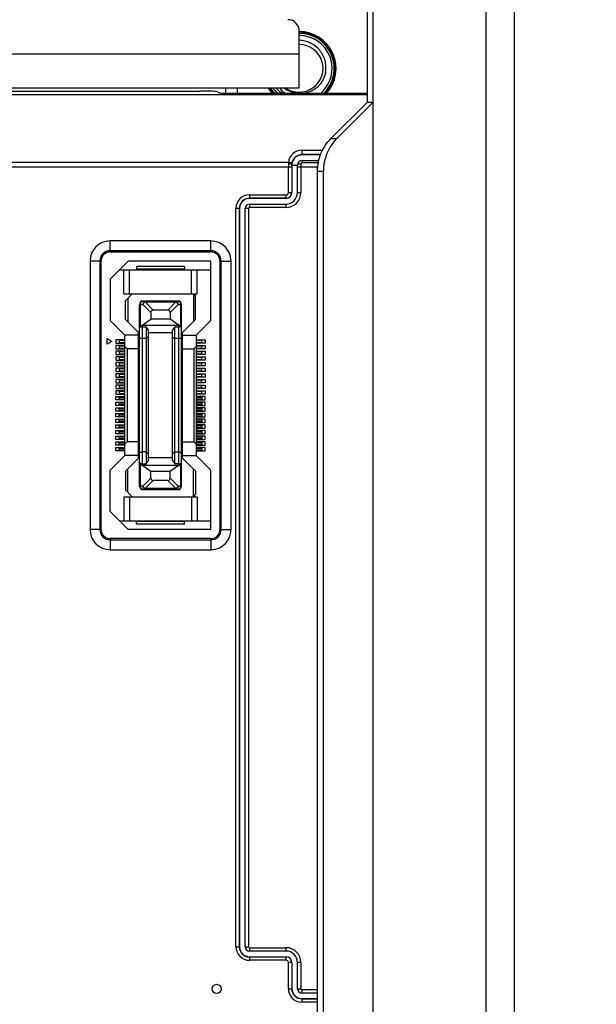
# Model space of a CAD drawing. Header units: millimetres. Extents: x 5740 to 7888, y -1457 to 417.
# Tile 80 of 120: x 7497 to 7548, y -1227 to -1140. Entities that reach past the tile are written whole.
import ezdxf

# ---------------------------------------------------------------- set-up
doc = ezdxf.new("R2010")
doc.units = ezdxf.units.MM
doc.header["$LTSCALE"] = 23.1
doc.header["$PDMODE"] = 3
doc.header["$PDSIZE"] = 0.31
doc.layers.get('0').update_dxf_attribs({"linetype": 'CONTINUOUS'})
doc.layers.get('Defpoints').update_dxf_attribs({"linetype": 'CONTINUOUS'})
doc.styles.get("Standard").update_dxf_attribs({"font": 'arial.ttf'})
doc.dimstyles.new('DIMSTYLE_2$0', dxfattribs={"dimtxt": 2.5, "dimasz": 3, "dimexe": 0.18, "dimexo": 0.0625, "dimgap": 0.09, "dimtad": 1, "dimdec": 0, "dimdsep": 46, "dimtxsty": 'Standard', "dimblk": '_FILLED', "dimcen": 0.09, "dimadec": 0, "dimazin": 0, "dimtp": 0.01, "dimtm": 0.01, "dimtfac": 1, "dimtdec": 0, "dimtofl": 0, "dimtmove": 0, "dimatfit": 3, "dimldrblk": '_FILLED', "dimfxl": 0, "dimtolj": 1, "dimarcsym": 0})
doc.dimstyles.new('DIMSTYLE_2$3', dxfattribs={"dimtxt": 2.5, "dimasz": 3, "dimexe": 0.18, "dimexo": 0.0625, "dimgap": 0.09, "dimtad": 1, "dimdec": 0, "dimdsep": 46, "dimtxsty": 'Standard', "dimblk": '_FILLED', "dimcen": 0.09, "dimadec": 0, "dimazin": 0, "dimtp": 0.01, "dimtm": 0.01, "dimtfac": 1, "dimtdec": 0, "dimtofl": 0, "dimtmove": 0, "dimatfit": 3, "dimldrblk": '_FILLED', "dimfxl": 0, "dimtolj": 1, "dimarcsym": 0})

# ---------------------------------------------------------------- blocks, each defined once
blk = doc.blocks.new('_FILLED')
at = {"color": 0, "linetype": 'ByBlock'}
blk.add_solid([(0, 0), (-1, 0.2), (-1, -0.2)], dxfattribs=at)
blk = doc.blocks.new('*D585')
at = {"color": 0, "linetype": 'Continuous', "lineweight": -2}
for p, q in [((7518.751, -1097.094), (7658.218, -1097.094)), ((7655.718, -1102.094), (7655.718, -1309.094)), ((7487.251, -1314.094), (7658.218, -1314.094))]:
    blk.add_line(p, q, dxfattribs=at)
at = {"layer": 'Defpoints', "color": 0, "linetype": 'Continuous'}
for p in [(7517.751, -1097.094), (7486.251, -1314.094), (7655.718, -1314.094)]:
    blk.add_point(p, dxfattribs=at)
at = {"color": 0, "linetype": 'Continuous', "lineweight": -2, "xscale": 5, "yscale": 5, "zscale": 5}
for p, rotation in [((7655.718, -1097.094), 90), ((7655.718, -1314.094), 270)]:
    blk.add_blockref('_FILLED', p, dxfattribs=dict(at, rotation=rotation))
at = {"color": 0, "linetype": 'Continuous', "insert": (7649.552, -1205.262), "char_height": 7.5, "attachment_point": 5, "rotation": 90}
blk.add_mtext('\\A1;217(8.54)', dxfattribs=at)
blk = doc.blocks.new('*D587')
at = {"color": 0, "linetype": 'Continuous', "lineweight": -2}
for p, q in [((7487.23, -1103.094), (7639.821, -1103.094)), ((7637.321, -1108.094), (7637.321, -1303.094)), ((7540.818, -1308.094), (7639.821, -1308.094))]:
    blk.add_line(p, q, dxfattribs=at)
at = {"layer": 'Defpoints', "color": 0, "linetype": 'Continuous'}
for p in [(7486.23, -1103.094), (7539.818, -1308.094), (7637.321, -1308.094)]:
    blk.add_point(p, dxfattribs=at)
at = {"color": 0, "linetype": 'Continuous', "lineweight": -2, "xscale": 5, "yscale": 5, "zscale": 5}
for p, rotation in [((7637.321, -1103.094), 90), ((7637.321, -1308.094), 270)]:
    blk.add_blockref('_FILLED', p, dxfattribs=dict(at, rotation=rotation))
at = {"color": 0, "linetype": 'Continuous', "insert": (7631.155, -1205.594), "char_height": 7.5, "attachment_point": 5, "rotation": 90}
blk.add_mtext('\\A1;205(8.07)', dxfattribs=at)
blk = doc.blocks.new('*D612')
at = {"color": 0, "linetype": 'Continuous', "lineweight": -2}
for p, q in [((7617.337, -1201.043), (7540.009, -1257.523)), ((7533.526, -1262.094), (7533.976, -1262.094)), ((7533.751, -1262.319), (7533.751, -1261.869))]:
    blk.add_line(p, q, dxfattribs=at)
at = {"layer": 'Defpoints', "color": 0, "linetype": 'Continuous'}
for p in [(7535.971, -1260.472), (7531.53, -1263.716)]:
    blk.add_point(p, dxfattribs=at)
at = {"color": 0, "linetype": 'Continuous', "lineweight": -2, "xscale": 5, "yscale": 5, "zscale": 5, "rotation": 216.1439360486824}
blk.add_blockref('_FILLED', (7535.971, -1260.472), dxfattribs=at)
at = {"color": 0, "linetype": 'Continuous', "insert": (7548.81, -1251.095), "char_height": 7.5, "attachment_point": 4, "rotation": 36.14394}
blk.add_mtext('\\A1;{\\fISOCPEUR|b0|i0|c0|p34;%%C}5.5(0.22)\\PEXTENSION USE', dxfattribs=at)

msp = doc.modelspace()

# ---------------------------------------------------------------- linework, layer by layer
at = {"color": 0}
for p, q in [((7528.251, -1127.994), (7528.251, -1300.094)), ((7538.251, -1301.494), (7538.251, -1129.494)), ((7540.751, -1300.994), (7540.751, -1129.994)), ((7527.733, -1134.994), (7527.733, -1147.394)), ((7521.751, -1146.094), (7521.751, -1141.094)), ((7263.751, -1143.094), (7521.751, -1143.094)), ((7263.751, -1146.094), (7521.751, -1146.094)), ((7515.251, -1146.094), (7515.251, -1146.582)), ((7489.34, -1146.394), (7512.934, -1146.394)), ((7489.885, -1146.708), (7527.733, -1146.708)), ((7514.676, -1146.553), (7514.432, -1146.431)), ((7516.174, -1146.59), (7527.733, -1146.59)), ((7519.766, -1146.181), (7519.763, -1146.178)), ((7519.766, -1146.181), (7519.763, -1146.178)), ((7524.543, -1150.583), (7527.733, -1147.394)), ((7525.061, -1150.583), (7528.251, -1147.394)), ((7528.251, -1147.394), (7527.733, -1147.394)), ((7524.543, -1150.583), (7525.061, -1150.583)), ((7521.981, -1151.616), (7523.804, -1151.616)), ((7521.981, -1151.616), (7521.981, -1152.011)), ((7523.632, -1152.004), (7521.981, -1152.004)), ((7523.629, -1152.011), (7521.981, -1152.011)), ((7281.492, -1152.678), (7520.799, -1152.678)), ((7521.104, -1152.874), (7521.092, -1152.874)), ((7521.102, -1152.969), (7521.104, -1152.874)), ((7521.602, -1152.969), (7521.102, -1152.969)), ((7521.102, -1152.969), (7521.102, -1155.344)), ((7521.602, -1155.344), (7521.602, -1152.891)), ((7521.902, -1152.833), (7521.902, -1155.344)), ((7521.982, -1152.511), (7523.478, -1152.511)), ((7521.982, -1152.511), (7521.982, -1152.733)), ((7523.429, -1152.733), (7521.982, -1152.733)), ((7521.091, -1153.119), (7281.201, -1153.119)), ((7520.791, -1155.344), (7520.791, -1153.119)), ((7521.091, -1153.119), (7521.091, -1155.344)), ((7523.379, -1153.119), (7521.602, -1153.119)), ((7523.364, -1153.46), (7523.882, -1153.46)), ((7523.364, -1277.527), (7523.364, -1153.46)), ((7523.882, -1277.527), (7523.882, -1153.46)), ((7517.351, -1155.554), (7520.581, -1155.554)), ((7517.351, -1155.554), (7517.351, -1155.865)), ((7520.581, -1155.865), (7520.581, -1155.554)), ((7520.791, -1155.344), (7521.102, -1155.344)), ((7521.602, -1155.344), (7521.902, -1155.344)), ((7520.581, -1155.854), (7517.351, -1155.854)), ((7520.581, -1155.865), (7517.351, -1155.865)), ((7517.351, -1156.365), (7520.581, -1156.365)), ((7517.351, -1156.365), (7517.351, -1156.665)), ((7520.581, -1156.665), (7520.581, -1156.365)), ((7516.472, -1156.744), (7516.161, -1156.744)), ((7516.161, -1221.914), (7516.161, -1156.744)), ((7516.461, -1156.744), (7516.461, -1221.914)), ((7516.472, -1221.914), (7516.472, -1156.744)), ((7517.272, -1156.744), (7516.972, -1156.744)), ((7516.972, -1221.914), (7516.972, -1156.744)), ((7517.272, -1156.744), (7517.272, -1221.914)), ((7520.581, -1156.665), (7517.351, -1156.665)), ((7513.951, -1159.619), (7505.051, -1159.619)), ((7505.051, -1160.594), (7505.051, -1159.619)), ((7513.951, -1160.594), (7513.951, -1159.619)), ((7513.951, -1160.488), (7505.051, -1160.488)), ((7505.051, -1160.594), (7513.951, -1160.594)), ((7504.251, -1161.394), (7503.276, -1161.394)), ((7503.276, -1161.394), (7503.276, -1185.094)), ((7504.145, -1161.394), (7504.145, -1185.094)), ((7504.251, -1185.094), (7504.251, -1161.394)), ((7506.651, -1161.394), (7505.051, -1162.994)), ((7513.951, -1161.394), (7506.651, -1161.394)), ((7513.951, -1166.644), (7513.951, -1161.394)), ((7514.751, -1161.394), (7515.726, -1161.394)), ((7514.751, -1161.394), (7514.751, -1185.094)), ((7514.856, -1185.094), (7514.856, -1161.394)), ((7515.726, -1185.094), (7515.726, -1161.394)), ((7505.876, -1162.169), (7513.951, -1162.169)), ((7506.251, -1164.294), (7506.251, -1162.169)), ((7506.751, -1164.294), (7506.751, -1162.169)), ((7511.626, -1161.869), (7507.376, -1161.869)), ((7507.376, -1161.869), (7507.376, -1162.119)), ((7511.626, -1162.119), (7507.376, -1162.119)), ((7511.626, -1161.869), (7511.626, -1162.119)), ((7512.251, -1164.294), (7512.251, -1162.169)), ((7512.751, -1164.294), (7512.751, -1162.169)), ((7505.051, -1162.994), (7505.051, -1166.644)), ((7506.251, -1164.294), (7512.751, -1164.294)), ((7507.001, -1164.294), (7506.401, -1164.894)), ((7512.401, -1164.294), (7512.601, -1164.494)), ((7512.401, -1164.294), (7512.401, -1166.744)), ((7506.401, -1166.544), (7506.401, -1164.894)), ((7506.601, -1164.694), (7506.601, -1166.744)), ((7507.651, -1165.219), (7507.938, -1165.219)), ((7507.651, -1181.269), (7507.651, -1165.219)), ((7507.738, -1167.13), (7507.738, -1165.219)), ((7508.651, -1165.931), (7507.938, -1165.219)), ((7507.951, -1164.919), (7511.051, -1164.919)), ((7508.151, -1165.007), (7508.151, -1164.919)), ((7508.151, -1165.007), (7510.851, -1165.007)), ((7508.151, -1165.007), (7508.863, -1165.719)), ((7510.138, -1165.719), (7510.851, -1165.007)), ((7511.063, -1165.219), (7510.351, -1165.931)), ((7510.851, -1164.919), (7510.851, -1165.007)), ((7511.063, -1165.219), (7511.351, -1165.219)), ((7511.263, -1165.219), (7511.263, -1167.13)), ((7511.351, -1181.269), (7511.351, -1165.219)), ((7512.601, -1166.544), (7512.601, -1164.494)), ((7508.651, -1165.931), (7508.651, -1166.518)), ((7510.138, -1165.719), (7508.863, -1165.719)), ((7510.351, -1165.931), (7510.351, -1166.518)), ((7505.051, -1166.644), (7506.351, -1167.944)), ((7506.401, -1166.544), (7507.651, -1167.794)), ((7507.851, -1167.094), (7508.651, -1166.518)), ((7510.351, -1166.518), (7508.651, -1166.518)), ((7511.151, -1167.094), (7510.351, -1166.518)), ((7511.351, -1167.794), (7512.601, -1166.544)), ((7512.651, -1167.944), (7513.951, -1166.644)), ((7507.551, -1178.794), (7507.551, -1167.694)), ((7507.851, -1167.094), (7507.738, -1167.13)), ((7511.151, -1167.094), (7507.851, -1167.094)), ((7507.901, -1167.192), (7508.231, -1167.192)), ((7507.901, -1179.295), (7507.901, -1167.192)), ((7508.431, -1167.478), (7508.231, -1167.192)), ((7508.231, -1167.192), (7508.231, -1179.295)), ((7508.431, -1179.009), (7508.431, -1167.478)), ((7510.571, -1167.744), (7508.431, -1167.744)), ((7510.771, -1167.192), (7510.571, -1167.478)), ((7510.571, -1179.009), (7510.571, -1167.478)), ((7510.771, -1167.192), (7511.101, -1167.192)), ((7510.771, -1179.295), (7510.771, -1167.192)), ((7511.101, -1167.192), (7511.101, -1179.295)), ((7511.151, -1167.094), (7511.263, -1167.13)), ((7511.451, -1178.794), (7511.451, -1167.694)), ((7504.776, -1168.244), (7505.209, -1168.494)), ((7504.776, -1168.744), (7504.776, -1168.244)), ((7505.209, -1168.494), (7504.776, -1168.744)), ((7506.351, -1168.344), (7505.551, -1168.344)), ((7505.551, -1168.344), (7505.551, -1168.644)), ((7505.551, -1168.644), (7506.351, -1168.644)), ((7506.351, -1168.394), (7505.851, -1168.394)), ((7505.851, -1168.394), (7505.851, -1168.594)), ((7505.851, -1168.594), (7506.351, -1168.594)), ((7507.551, -1167.944), (7506.351, -1167.944)), ((7506.351, -1178.544), (7506.351, -1167.944)), ((7508.231, -1168.244), (7507.901, -1168.244)), ((7508.431, -1168.074), (7508.231, -1168.244)), ((7510.571, -1168.074), (7510.771, -1168.244)), ((7511.101, -1168.244), (7510.771, -1168.244)), ((7511.451, -1167.944), (7512.651, -1167.944)), ((7512.651, -1167.944), (7512.651, -1178.544)), ((7512.651, -1168.344), (7513.451, -1168.344)), ((7513.151, -1168.394), (7512.651, -1168.394)), ((7512.651, -1168.594), (7513.151, -1168.594)), ((7513.451, -1168.644), (7512.651, -1168.644)), ((7513.151, -1168.594), (7513.151, -1168.394)), ((7513.451, -1168.344), (7513.451, -1168.644)), ((7506.351, -1168.844), (7505.551, -1168.844)), ((7505.551, -1168.844), (7505.551, -1169.144)), ((7505.551, -1169.144), (7506.351, -1169.144)), ((7506.351, -1169.344), (7505.551, -1169.344)), ((7505.551, -1169.344), (7505.551, -1169.644)), ((7506.351, -1168.894), (7505.851, -1168.894)), ((7505.851, -1168.894), (7505.851, -1169.094)), ((7505.851, -1169.094), (7506.351, -1169.094)), ((7506.351, -1169.394), (7505.851, -1169.394)), ((7505.851, -1169.394), (7505.851, -1169.594)), ((7505.851, -1169.594), (7506.351, -1169.594)), ((7506.551, -1169.144), (7506.351, -1168.944)), ((7507.551, -1169.144), (7506.551, -1169.144)), ((7506.551, -1169.144), (7506.551, -1177.344)), ((7511.451, -1169.144), (7512.451, -1169.144)), ((7512.451, -1169.144), (7512.651, -1168.944)), ((7512.451, -1169.144), (7512.451, -1177.344)), ((7512.651, -1168.844), (7513.451, -1168.844)), ((7513.151, -1168.894), (7512.651, -1168.894)), ((7512.651, -1169.094), (7513.151, -1169.094)), ((7513.451, -1169.144), (7512.651, -1169.144)), ((7512.651, -1169.344), (7513.451, -1169.344)), ((7513.151, -1169.394), (7512.651, -1169.394)), ((7512.651, -1169.594), (7513.151, -1169.594)), ((7513.151, -1169.094), (7513.151, -1168.894)), ((7513.151, -1169.594), (7513.151, -1169.394)), ((7513.451, -1168.844), (7513.451, -1169.144)), ((7513.451, -1169.344), (7513.451, -1169.644)), ((7505.551, -1169.644), (7506.351, -1169.644)), ((7506.351, -1169.844), (7505.551, -1169.844)), ((7505.551, -1169.844), (7505.551, -1170.144)), ((7505.551, -1170.144), (7506.351, -1170.144)), ((7506.351, -1170.344), (7505.551, -1170.344)), ((7505.551, -1170.344), (7505.551, -1170.644)), ((7506.351, -1169.894), (7505.851, -1169.894)), ((7505.851, -1169.894), (7505.851, -1170.094)), ((7505.851, -1170.094), (7506.351, -1170.094)), ((7506.351, -1170.394), (7505.851, -1170.394)), ((7505.851, -1170.394), (7505.851, -1170.594)), ((7513.451, -1169.644), (7512.651, -1169.644)), ((7512.651, -1169.844), (7513.451, -1169.844)), ((7513.151, -1169.894), (7512.651, -1169.894)), ((7512.651, -1170.094), (7513.151, -1170.094)), ((7513.451, -1170.144), (7512.651, -1170.144)), ((7512.651, -1170.344), (7513.451, -1170.344)), ((7513.151, -1170.394), (7512.651, -1170.394)), ((7513.151, -1170.094), (7513.151, -1169.894)), ((7513.151, -1170.594), (7513.151, -1170.394)), ((7513.451, -1169.844), (7513.451, -1170.144)), ((7513.451, -1170.344), (7513.451, -1170.644)), ((7505.551, -1170.644), (7506.351, -1170.644)), ((7506.351, -1170.844), (7505.551, -1170.844)), ((7505.551, -1170.844), (7505.551, -1171.144)), ((7505.551, -1171.144), (7506.351, -1171.144)), ((7506.351, -1171.344), (7505.551, -1171.344)), ((7505.551, -1171.344), (7505.551, -1171.644)), ((7505.851, -1170.594), (7506.351, -1170.594)), ((7506.351, -1170.894), (7505.851, -1170.894)), ((7505.851, -1170.894), (7505.851, -1171.094)), ((7505.851, -1171.094), (7506.351, -1171.094)), ((7512.651, -1170.594), (7513.151, -1170.594)), ((7513.451, -1170.644), (7512.651, -1170.644)), ((7512.651, -1170.844), (7513.451, -1170.844)), ((7513.151, -1170.894), (7512.651, -1170.894)), ((7512.651, -1171.094), (7513.151, -1171.094)), ((7513.451, -1171.144), (7512.651, -1171.144)), ((7512.651, -1171.344), (7513.451, -1171.344)), ((7513.151, -1171.094), (7513.151, -1170.894)), ((7513.451, -1170.844), (7513.451, -1171.144)), ((7513.451, -1171.344), (7513.451, -1171.644)), ((7505.551, -1171.644), (7506.351, -1171.644)), ((7506.351, -1171.844), (7505.551, -1171.844)), ((7505.551, -1171.844), (7505.551, -1172.144)), ((7505.551, -1172.144), (7506.351, -1172.144)), ((7506.351, -1171.394), (7505.851, -1171.394)), ((7505.851, -1171.394), (7505.851, -1171.594)), ((7505.851, -1171.594), (7506.351, -1171.594)), ((7506.351, -1171.894), (7505.851, -1171.894)), ((7505.851, -1171.894), (7505.851, -1172.094)), ((7505.851, -1172.094), (7506.351, -1172.094)), ((7513.151, -1171.394), (7512.651, -1171.394)), ((7512.651, -1171.594), (7513.151, -1171.594)), ((7513.451, -1171.644), (7512.651, -1171.644)), ((7512.651, -1171.844), (7513.451, -1171.844)), ((7513.151, -1171.894), (7512.651, -1171.894)), ((7512.651, -1172.094), (7513.151, -1172.094)), ((7513.451, -1172.144), (7512.651, -1172.144)), ((7513.151, -1171.594), (7513.151, -1171.394)), ((7513.151, -1172.094), (7513.151, -1171.894)), ((7513.451, -1171.844), (7513.451, -1172.144)), ((7506.351, -1172.344), (7505.551, -1172.344)), ((7505.551, -1172.344), (7505.551, -1172.644)), ((7505.551, -1172.644), (7506.351, -1172.644)), ((7506.351, -1172.844), (7505.551, -1172.844)), ((7505.551, -1172.844), (7505.551, -1173.144)), ((7506.351, -1172.394), (7505.851, -1172.394)), ((7505.851, -1172.394), (7505.851, -1172.594)), ((7505.851, -1172.594), (7506.351, -1172.594)), ((7506.351, -1172.894), (7505.851, -1172.894)), ((7505.851, -1172.894), (7505.851, -1173.094)), ((7505.851, -1173.094), (7506.351, -1173.094)), ((7512.651, -1172.344), (7513.451, -1172.344)), ((7513.151, -1172.394), (7512.651, -1172.394)), ((7512.651, -1172.594), (7513.151, -1172.594)), ((7513.451, -1172.644), (7512.651, -1172.644)), ((7512.651, -1172.844), (7513.451, -1172.844)), ((7513.151, -1172.894), (7512.651, -1172.894)), ((7512.651, -1173.094), (7513.151, -1173.094)), ((7513.151, -1172.594), (7513.151, -1172.394)), ((7513.151, -1173.094), (7513.151, -1172.894)), ((7513.451, -1172.344), (7513.451, -1172.644)), ((7513.451, -1172.844), (7513.451, -1173.144)), ((7505.551, -1173.144), (7506.351, -1173.144)), ((7505.551, -1173.344), (7506.351, -1173.344)), ((7505.551, -1173.644), (7505.551, -1173.344)), ((7506.351, -1173.644), (7505.551, -1173.644)), ((7505.551, -1173.844), (7506.351, -1173.844)), ((7505.551, -1174.144), (7505.551, -1173.844)), ((7505.851, -1173.394), (7506.351, -1173.394)), ((7505.851, -1173.594), (7505.851, -1173.394)), ((7506.351, -1173.594), (7505.851, -1173.594)), ((7505.851, -1173.894), (7506.351, -1173.894)), ((7505.851, -1174.094), (7505.851, -1173.894)), ((7513.451, -1173.144), (7512.651, -1173.144)), ((7513.451, -1173.344), (7512.651, -1173.344)), ((7512.651, -1173.394), (7513.151, -1173.394)), ((7513.151, -1173.594), (7512.651, -1173.594)), ((7512.651, -1173.644), (7513.451, -1173.644)), ((7513.451, -1173.844), (7512.651, -1173.844)), ((7512.651, -1173.894), (7513.151, -1173.894)), ((7513.151, -1173.394), (7513.151, -1173.594)), ((7513.151, -1173.894), (7513.151, -1174.094)), ((7513.451, -1173.644), (7513.451, -1173.344)), ((7513.451, -1174.144), (7513.451, -1173.844)), ((7506.351, -1174.144), (7505.551, -1174.144)), ((7505.551, -1174.344), (7506.351, -1174.344)), ((7505.551, -1174.644), (7505.551, -1174.344)), ((7506.351, -1174.644), (7505.551, -1174.644)), ((7506.351, -1174.094), (7505.851, -1174.094)), ((7505.851, -1174.394), (7506.351, -1174.394)), ((7505.851, -1174.594), (7505.851, -1174.394)), ((7506.351, -1174.594), (7505.851, -1174.594)), ((7513.151, -1174.094), (7512.651, -1174.094)), ((7512.651, -1174.144), (7513.451, -1174.144)), ((7513.451, -1174.344), (7512.651, -1174.344)), ((7512.651, -1174.394), (7513.151, -1174.394)), ((7513.151, -1174.594), (7512.651, -1174.594)), ((7512.651, -1174.644), (7513.451, -1174.644)), ((7513.151, -1174.394), (7513.151, -1174.594)), ((7513.451, -1174.644), (7513.451, -1174.344)), ((7505.551, -1174.844), (7506.351, -1174.844)), ((7505.551, -1175.144), (7505.551, -1174.844)), ((7506.351, -1175.144), (7505.551, -1175.144)), ((7505.551, -1175.344), (7506.351, -1175.344)), ((7505.551, -1175.644), (7505.551, -1175.344)), ((7506.351, -1175.644), (7505.551, -1175.644)), ((7505.851, -1174.894), (7506.351, -1174.894)), ((7505.851, -1175.094), (7505.851, -1174.894)), ((7506.351, -1175.094), (7505.851, -1175.094)), ((7505.851, -1175.394), (7506.351, -1175.394)), ((7505.851, -1175.594), (7505.851, -1175.394)), ((7506.351, -1175.594), (7505.851, -1175.594)), ((7513.451, -1174.844), (7512.651, -1174.844)), ((7512.651, -1174.894), (7513.151, -1174.894)), ((7513.151, -1175.094), (7512.651, -1175.094)), ((7512.651, -1175.144), (7513.451, -1175.144)), ((7513.451, -1175.344), (7512.651, -1175.344)), ((7512.651, -1175.394), (7513.151, -1175.394)), ((7513.151, -1175.594), (7512.651, -1175.594)), ((7512.651, -1175.644), (7513.451, -1175.644)), ((7513.151, -1174.894), (7513.151, -1175.094)), ((7513.151, -1175.394), (7513.151, -1175.594)), ((7513.451, -1175.144), (7513.451, -1174.844)), ((7513.451, -1175.644), (7513.451, -1175.344)), ((7505.551, -1175.844), (7506.351, -1175.844)), ((7505.551, -1176.144), (7505.551, -1175.844)), ((7506.351, -1176.144), (7505.551, -1176.144)), ((7505.551, -1176.344), (7506.351, -1176.344)), ((7505.551, -1176.644), (7505.551, -1176.344)), ((7505.851, -1175.894), (7506.351, -1175.894)), ((7505.851, -1176.094), (7505.851, -1175.894)), ((7506.351, -1176.094), (7505.851, -1176.094)), ((7505.851, -1176.394), (7506.351, -1176.394)), ((7505.851, -1176.594), (7505.851, -1176.394)), ((7513.451, -1175.844), (7512.651, -1175.844)), ((7512.651, -1175.894), (7513.151, -1175.894)), ((7513.151, -1176.094), (7512.651, -1176.094)), ((7512.651, -1176.144), (7513.451, -1176.144)), ((7513.451, -1176.344), (7512.651, -1176.344)), ((7512.651, -1176.394), (7513.151, -1176.394)), ((7513.151, -1175.894), (7513.151, -1176.094)), ((7513.151, -1176.394), (7513.151, -1176.594)), ((7513.451, -1176.144), (7513.451, -1175.844)), ((7513.451, -1176.644), (7513.451, -1176.344)), ((7506.351, -1176.644), (7505.551, -1176.644)), ((7505.551, -1176.844), (7506.351, -1176.844)), ((7505.551, -1177.144), (7505.551, -1176.844)), ((7506.351, -1177.144), (7505.551, -1177.144)), ((7505.551, -1177.344), (7506.351, -1177.344)), ((7505.551, -1177.644), (7505.551, -1177.344)), ((7506.351, -1176.594), (7505.851, -1176.594)), ((7505.851, -1176.894), (7506.351, -1176.894)), ((7505.851, -1177.094), (7505.851, -1176.894)), ((7506.351, -1177.094), (7505.851, -1177.094)), ((7505.851, -1177.394), (7506.351, -1177.394)), ((7505.851, -1177.594), (7505.851, -1177.394)), ((7506.551, -1177.344), (7506.351, -1177.544)), ((7507.551, -1177.344), (7506.551, -1177.344)), ((7511.451, -1177.344), (7512.451, -1177.344)), ((7512.451, -1177.344), (7512.651, -1177.544)), ((7513.151, -1176.594), (7512.651, -1176.594)), ((7512.651, -1176.644), (7513.451, -1176.644)), ((7513.451, -1176.844), (7512.651, -1176.844)), ((7512.651, -1176.894), (7513.151, -1176.894)), ((7513.151, -1177.094), (7512.651, -1177.094)), ((7512.651, -1177.144), (7513.451, -1177.144)), ((7513.451, -1177.344), (7512.651, -1177.344)), ((7512.651, -1177.394), (7513.151, -1177.394)), ((7513.151, -1176.894), (7513.151, -1177.094)), ((7513.151, -1177.394), (7513.151, -1177.594)), ((7513.451, -1177.144), (7513.451, -1176.844)), ((7513.451, -1177.644), (7513.451, -1177.344)), ((7506.351, -1177.644), (7505.551, -1177.644)), ((7505.551, -1177.844), (7506.351, -1177.844)), ((7505.551, -1178.144), (7505.551, -1177.844)), ((7506.351, -1178.144), (7505.551, -1178.144)), ((7506.351, -1177.594), (7505.851, -1177.594)), ((7505.851, -1177.894), (7506.351, -1177.894)), ((7505.851, -1178.094), (7505.851, -1177.894)), ((7506.351, -1178.094), (7505.851, -1178.094)), ((7508.231, -1178.244), (7507.901, -1178.244)), ((7508.231, -1178.244), (7508.431, -1178.413)), ((7510.771, -1178.244), (7510.571, -1178.413)), ((7510.771, -1178.244), (7511.101, -1178.244)), ((7513.151, -1177.594), (7512.651, -1177.594)), ((7512.651, -1177.644), (7513.451, -1177.644)), ((7513.451, -1177.844), (7512.651, -1177.844)), ((7512.651, -1177.894), (7513.151, -1177.894)), ((7513.151, -1178.094), (7512.651, -1178.094)), ((7512.651, -1178.144), (7513.451, -1178.144)), ((7513.151, -1177.894), (7513.151, -1178.094)), ((7513.451, -1178.144), (7513.451, -1177.844)), ((7506.351, -1178.544), (7505.051, -1179.844)), ((7507.551, -1178.544), (7506.351, -1178.544)), ((7507.651, -1178.694), (7506.401, -1179.944)), ((7508.231, -1179.295), (7508.431, -1179.009)), ((7508.431, -1178.744), (7510.571, -1178.744)), ((7510.571, -1179.009), (7510.771, -1179.295)), ((7511.351, -1178.694), (7512.601, -1179.944)), ((7511.451, -1178.544), (7512.651, -1178.544)), ((7513.951, -1179.844), (7512.651, -1178.544)), ((7505.051, -1183.494), (7505.051, -1179.844)), ((7506.401, -1179.944), (7506.401, -1181.594)), ((7506.601, -1181.794), (7506.601, -1179.744)), ((7507.738, -1179.357), (7507.851, -1179.394)), ((7507.738, -1181.269), (7507.738, -1179.357)), ((7507.851, -1179.394), (7511.151, -1179.394)), ((7508.651, -1179.969), (7507.851, -1179.394)), ((7507.901, -1179.295), (7508.231, -1179.295)), ((7510.351, -1179.969), (7508.651, -1179.969)), ((7508.651, -1180.557), (7508.651, -1179.969)), ((7511.151, -1179.394), (7510.351, -1179.969)), ((7510.351, -1180.557), (7510.351, -1179.969)), ((7511.101, -1179.295), (7510.771, -1179.295)), ((7511.151, -1179.394), (7511.263, -1179.357)), ((7511.263, -1179.357), (7511.263, -1181.269)), ((7512.401, -1182.194), (7512.401, -1179.744)), ((7512.601, -1179.944), (7512.601, -1181.994)), ((7513.951, -1185.094), (7513.951, -1179.844)), ((7507.938, -1181.269), (7508.651, -1180.557)), ((7508.863, -1180.769), (7508.151, -1181.481)), ((7510.138, -1180.769), (7508.863, -1180.769)), ((7510.851, -1181.481), (7510.138, -1180.769)), ((7510.351, -1180.557), (7511.063, -1181.269)), ((7506.401, -1181.594), (7507.001, -1182.194)), ((7507.938, -1181.269), (7507.651, -1181.269)), ((7507.951, -1181.569), (7511.051, -1181.569)), ((7510.851, -1181.481), (7508.151, -1181.481)), ((7508.151, -1181.569), (7508.151, -1181.481)), ((7510.851, -1181.481), (7510.851, -1181.569)), ((7511.351, -1181.269), (7511.063, -1181.269)), ((7506.251, -1182.194), (7512.751, -1182.194)), ((7506.251, -1182.194), (7506.251, -1184.319)), ((7506.751, -1182.194), (7506.751, -1184.319)), ((7512.251, -1182.194), (7512.251, -1184.319)), ((7512.401, -1182.194), (7512.601, -1181.994)), ((7512.751, -1182.194), (7512.751, -1184.319)), ((7505.051, -1183.494), (7506.651, -1185.094)), ((7505.876, -1184.319), (7513.951, -1184.319)), ((7511.626, -1184.369), (7507.376, -1184.369)), ((7507.376, -1184.619), (7507.376, -1184.369)), ((7511.626, -1184.619), (7511.626, -1184.369)), ((7504.251, -1185.094), (7503.276, -1185.094)), ((7513.951, -1185.094), (7506.651, -1185.094)), ((7511.626, -1184.619), (7507.376, -1184.619)), ((7514.751, -1185.094), (7515.726, -1185.094)), ((7513.951, -1185.894), (7505.051, -1185.894)), ((7505.051, -1185.894), (7505.051, -1186.869)), ((7505.051, -1185.999), (7513.951, -1185.999)), ((7513.951, -1185.894), (7513.951, -1186.869)), ((7505.051, -1186.869), (7513.951, -1186.869)), ((7516.161, -1221.914), (7516.472, -1221.914)), ((7516.972, -1221.914), (7517.272, -1221.914)), ((7517.351, -1221.992), (7520.581, -1221.992)), ((7517.351, -1221.992), (7517.351, -1222.292)), ((7520.581, -1222.292), (7517.351, -1222.292)), ((7520.581, -1222.292), (7520.581, -1221.992)), ((7517.351, -1222.792), (7517.351, -1223.103)), ((7517.351, -1222.804), (7520.581, -1222.804)), ((7520.581, -1223.103), (7517.351, -1223.103)), ((7520.581, -1223.103), (7520.581, -1222.792)), ((7521.102, -1223.314), (7520.791, -1223.314)), ((7520.791, -1225.614), (7520.791, -1223.314)), ((7521.091, -1223.314), (7521.091, -1225.614)), ((7521.902, -1223.314), (7521.602, -1223.314)), ((7521.602, -1225.614), (7521.602, -1223.314)), ((7521.902, -1223.314), (7521.902, -1225.614)), ((7520.791, -1225.614), (7521.102, -1225.614)), ((7521.602, -1225.614), (7521.902, -1225.614)), ((7521.981, -1225.692), (7523.364, -1225.692)), ((7521.981, -1225.692), (7521.981, -1225.992)), ((7523.364, -1225.992), (7521.981, -1225.992)), ((7523.364, -1226.492), (7521.981, -1226.492)), ((7521.981, -1226.492), (7521.981, -1226.803)), ((7521.981, -1226.504), (7523.364, -1226.504)), ((7523.364, -1226.803), (7521.981, -1226.803))]:
    msp.add_line(p, q, dxfattribs=at)
msp.add_circle((7514.451, -1225.626), 0.4, dxfattribs=at)
for centre, radius, start, end in [((7520.751, -1141.094), 1, 0, 90), ((7521.751, -1144.394), 3.25, 317.44074, 90), ((7521.751, -1144.394), 3.19, 316.4699, 90.0001), ((7521.751, -1144.394), 3.09, 314.69462, 90.00002), ((7521.751, -1144.394), 2.9, 310.74413, 90.00002), ((7521.751, -1144.394), 2.1, 234.07719, 90.0004), ((7520.251, -1145.994), 4, 181.44407, 188.58725), ((7521.751, -1144.394), 3.25, 211.57645, 222.55926), ((7521.751, -1144.394), 3.19, 212.20581, 223.51565), ((7521.751, -1144.394), 3.09, 213.39199, 225.31589), ((7521.751, -1144.394), 2.9, 215.89871, 229.23706), ((7521.777, -1144.371), 2.706, 219.54892, 221.09175), ((7521.796, -1144.46), 2.662, 217.85306, 220.183), ((7521.781, -1144.367), 2.711, 221.09129, 221.28038), ((7521.783, -1144.366), 2.714, 221.2805, 222.18795), ((7521.965, -1144.603), 2.471, 217.09377, 233.52359), ((7521.792, -1144.464), 2.657, 220.27853, 220.47843), ((7521.751, -1144.394), 2.672, 222.20227, 235.32566), ((7521.981, -1152.805), 1.189, 90.00368, 173.8946), ((7521.981, -1152.893), 0.889, 128.60716, 173.58134), ((7555.813, -1153.118), 35.022, 179.50066, 180.00282), ((7522.546, -1152.828), 1.754, 175.10966, 179.49955), ((7543.505, -1153.118), 22.415, 179.37565, 180.00334), ((7521.918, -1152.886), 0.827, 173.58439, 179.16075), ((7521.982, -1152.891), 0.38, 90, 180), ((7517.351, -1156.744), 1.19, 90, 180), ((7520.581, -1155.344), 1.321, 270, 0), ((7520.581, -1155.344), 1.021, 270, 360), ((7520.581, -1155.344), 0.521, 270, 0), ((7520.581, -1155.344), 0.51, 270, 0), ((7520.581, -1155.344), 0.21, 270, 0), ((7517.351, -1156.744), 0.89, 90, 180), ((7517.351, -1156.744), 0.879, 90, 180), ((7517.351, -1156.744), 0.379, 90, 180), ((7517.351, -1156.744), 0.0786, 90, 180), ((7505.051, -1161.394), 1.775, 90, 180), ((7513.951, -1161.394), 1.775, 0, 90), ((7505.051, -1161.394), 0.905, 90, 180), ((7505.051, -1161.394), 0.8, 90, 180), ((7513.951, -1161.394), 0.905, 360, 90), ((7513.951, -1161.394), 0.8, 0, 90), ((7507.951, -1165.219), 0.3, 90, 180), ((7511.051, -1165.219), 0.3, 0, 90), ((7507.951, -1181.269), 0.3, 180, 270), ((7511.051, -1181.269), 0.3, 270, 0), ((7505.051, -1185.094), 1.775, 180, 270), ((7505.051, -1185.094), 0.905, 180, 270), ((7505.051, -1185.094), 0.8, 180, 270), ((7513.951, -1185.094), 1.775, 270, 360), ((7513.951, -1185.094), 0.905, 270, 360), ((7513.951, -1185.094), 0.8, 270, 0), ((7517.351, -1221.914), 1.19, 180, 270), ((7517.351, -1221.914), 0.89, 180, 270), ((7517.351, -1221.914), 0.879, 180, 270), ((7517.351, -1221.914), 0.379, 180, 270), ((7517.351, -1221.914), 0.0786, 180, 270), ((7520.581, -1223.314), 1.321, 0, 90), ((7520.581, -1223.314), 1.021, 0, 90), ((7520.581, -1223.314), 0.521, 0, 90), ((7520.581, -1223.314), 0.51, 0, 90), ((7520.581, -1223.314), 0.21, 0, 90), ((7521.981, -1225.614), 1.19, 180, 270), ((7521.981, -1225.614), 0.89, 180, 270), ((7521.981, -1225.614), 0.879, 180, 270), ((7521.981, -1225.614), 0.379, 180, 270), ((7521.981, -1225.614), 0.0786, 180, 270)]:
    msp.add_arc(centre, radius, start, end, dxfattribs=at)
for centre, major_axis, ratio, start_param, end_param in [((7512.934, -1146.433), (1.5, 0), 0.026186, 0.05236, 1.570796), ((7516.174, -1146.551), (1.5, 0), 0.026186, -3.089233, -1.570796), ((7521.981, -1152.888), (0, 0.877), 0.99987, 6.283185, 7.837855), ((7509.926, -1166.143), (-0.367, -0.367), 0.57735, 2.617994, 3.665191), ((7511.101, -1179.176), (0.25, 0), 0.476799, -1.570796, 0), ((7507.951, -1179.288), (0.3, 0), 0.325, 3.141593, 3.926991), ((7511.051, -1179.288), (0.3, 0), 0.325, -0.785398, 0), ((7509.075, -1180.344), (0.367, 0.367), 0.57735, -3.665191, -2.617994), ((7509.926, -1180.344), (0.367, -0.367), 0.57735, -0.523599, 0.523599)]:
    msp.add_ellipse(centre, major_axis=major_axis, ratio=ratio, start_param=start_param, end_param=end_param, dxfattribs=at)
for points, knots in [([(7524.075, -1144.721), (7524.105, -1144.551), (7524.127, -1144.205), (7524.047, -1143.691), (7523.858, -1143.207), (7523.57, -1142.774), (7523.196, -1142.412), (7522.755, -1142.137), (7522.266, -1141.961), (7521.923, -1141.914), (7521.751, -1141.908)], [0, 0, 0, 0, 0.12499, 0.249978, 0.374971, 0.499969, 0.624972, 0.749979, 0.874986, 1, 1, 1, 1]), ([(7524.075, -1144.721), (7524.055, -1144.835), (7523.997, -1145.062), (7523.862, -1145.384), (7523.679, -1145.683), (7523.453, -1145.951), (7523.19, -1146.182), (7522.894, -1146.37), (7522.573, -1146.51), (7522.347, -1146.57), (7522.233, -1146.591)], [0, 0, 0, 0, 0.125003, 0.250009, 0.375007, 0.500007, 0.625004, 0.750007, 0.875006, 1, 1, 1, 1]), ([(7521.433, -1146.591), (7521.242, -1146.556), (7520.867, -1146.436), (7520.538, -1146.221), (7520.391, -1146.094)], [0, 0, 0, 0, 0.500019, 1, 1, 1, 1]), ([(7523.364, -1153.46), (7523.364, -1152.929), (7523.57, -1151.862), (7524.172, -1150.955), (7524.543, -1150.583)], [0, 0, 0, 0, 0.502382, 1, 1, 1, 1]), ([(7525.061, -1150.583), (7524.689, -1150.955), (7524.088, -1151.862), (7523.882, -1152.929), (7523.882, -1153.46)], [0, 0, 0, 0, 0.497618, 1, 1, 1, 1]), ([(7521.426, -1152.198), (7521.541, -1152.106), (7521.733, -1152.02), (7521.93, -1152.004), (7521.981, -1152.004)], [0, 0, 0, 0, 0.746444, 1, 1, 1, 1]), ([(7521.092, -1152.874), (7521.089, -1152.863), (7521.053, -1152.845), (7520.991, -1152.828), (7520.897, -1152.816), (7520.829, -1152.813), (7520.792, -1152.812)], [0, 0, 0, 0, 0.110024, 0.332096, 0.652238, 1, 1, 1, 1]), ([(7521.097, -1152.793), (7521.096, -1152.777), (7521.061, -1152.745), (7520.962, -1152.703), (7520.867, -1152.685), (7520.799, -1152.678)], [0, 0, 0, 0, 0.147892, 0.373542, 1, 1, 1, 1]), ([(7521.902, -1152.833), (7521.861, -1152.833), (7521.791, -1152.836), (7521.696, -1152.848), (7521.64, -1152.86), (7521.602, -1152.879), (7521.602, -1152.891)], [0, 0, 0, 0, 0.38983, 0.682456, 0.889066, 1, 1, 1, 1]), ([(7521.902, -1152.833), (7521.902, -1152.809), (7521.915, -1152.76), (7521.961, -1152.733), (7521.982, -1152.733)], [0, 0, 0, 0, 0.536921, 1, 1, 1, 1]), ([(7507.738, -1165.219), (7507.738, -1165.18), (7507.749, -1165.105), (7507.793, -1165.007), (7507.862, -1164.937), (7507.922, -1164.919), (7507.951, -1164.919)], [0, 0, 0, 0, 0.288005, 0.555334, 0.790507, 1, 1, 1, 1]), ([(7508.151, -1164.919), (7508.122, -1164.919), (7508.062, -1164.937), (7507.993, -1165.007), (7507.949, -1165.105), (7507.938, -1165.18), (7507.938, -1165.219)], [0, 0, 0, 0, 0.209435, 0.444528, 0.711844, 1, 1, 1, 1]), ([(7511.063, -1165.219), (7511.063, -1165.18), (7511.053, -1165.105), (7511.008, -1165.007), (7510.939, -1164.937), (7510.879, -1164.919), (7510.851, -1164.919)], [0, 0, 0, 0, 0.288158, 0.555474, 0.790566, 1, 1, 1, 1]), ([(7511.051, -1164.919), (7511.079, -1164.919), (7511.139, -1164.937), (7511.208, -1165.007), (7511.253, -1165.105), (7511.263, -1165.18), (7511.263, -1165.219)], [0, 0, 0, 0, 0.209493, 0.444666, 0.711995, 1, 1, 1, 1]), ([(7508.651, -1165.931), (7508.651, -1165.903), (7508.658, -1165.846), (7508.702, -1165.77), (7508.778, -1165.726), (7508.835, -1165.719), (7508.863, -1165.719)], [0, 0, 0, 0, 0.250372, 0.500015, 0.749649, 1, 1, 1, 1]), ([(7507.738, -1167.13), (7507.726, -1167.134), (7507.703, -1167.143), (7507.674, -1167.159), (7507.656, -1167.178), (7507.651, -1167.193), (7507.651, -1167.199)], [0, 0, 0, 0, 0.344848, 0.620934, 0.832324, 1, 1, 1, 1]), ([(7507.901, -1167.192), (7507.862, -1167.192), (7507.795, -1167.2), (7507.721, -1167.226), (7507.682, -1167.252), (7507.66, -1167.276), (7507.651, -1167.298), (7507.651, -1167.312)], [0, 0, 0, 0, 0.392234, 0.673048, 0.776741, 0.862457, 1, 1, 1, 1]), ([(7511.351, -1167.312), (7511.351, -1167.298), (7511.342, -1167.276), (7511.319, -1167.252), (7511.28, -1167.226), (7511.207, -1167.2), (7511.14, -1167.192), (7511.101, -1167.192)], [0, 0, 0, 0, 0.137543, 0.223258, 0.32695, 0.607763, 1, 1, 1, 1]), ([(7511.351, -1167.199), (7511.351, -1167.193), (7511.345, -1167.178), (7511.327, -1167.159), (7511.298, -1167.143), (7511.276, -1167.134), (7511.263, -1167.13)], [0, 0, 0, 0, 0.167676, 0.379066, 0.655152, 1, 1, 1, 1]), ([(7507.901, -1168.244), (7507.868, -1168.244), (7507.821, -1168.241), (7507.761, -1168.232), (7507.724, -1168.224), (7507.693, -1168.213), (7507.667, -1168.2), (7507.651, -1168.184), (7507.651, -1168.173)], [0, 0, 0, 0, 0.360155, 0.522743, 0.665942, 0.785869, 0.880409, 1, 1, 1, 1]), ([(7511.351, -1168.173), (7511.351, -1168.184), (7511.334, -1168.2), (7511.308, -1168.213), (7511.277, -1168.224), (7511.24, -1168.232), (7511.18, -1168.241), (7511.133, -1168.244), (7511.101, -1168.244)], [0, 0, 0, 0, 0.11959, 0.21413, 0.334058, 0.477257, 0.639846, 1, 1, 1, 1]), ([(7507.651, -1178.314), (7507.651, -1178.304), (7507.667, -1178.287), (7507.693, -1178.274), (7507.724, -1178.264), (7507.761, -1178.255), (7507.821, -1178.246), (7507.868, -1178.244), (7507.901, -1178.244)], [0, 0, 0, 0, 0.11959, 0.21413, 0.334058, 0.477257, 0.639846, 1, 1, 1, 1]), ([(7511.101, -1178.244), (7511.133, -1178.244), (7511.18, -1178.246), (7511.24, -1178.255), (7511.277, -1178.264), (7511.308, -1178.274), (7511.334, -1178.287), (7511.351, -1178.304), (7511.351, -1178.314)], [0, 0, 0, 0, 0.360155, 0.522743, 0.665942, 0.785869, 0.880409, 1, 1, 1, 1]), ([(7507.901, -1179.295), (7507.862, -1179.295), (7507.795, -1179.288), (7507.721, -1179.262), (7507.682, -1179.235), (7507.66, -1179.212), (7507.651, -1179.19), (7507.651, -1179.176)], [0, 0, 0, 0, 0.391531, 0.672575, 0.776441, 0.862293, 1, 1, 1, 1]), ([(7507.951, -1181.569), (7507.922, -1181.569), (7507.862, -1181.55), (7507.793, -1181.481), (7507.749, -1181.382), (7507.738, -1181.307), (7507.738, -1181.269)], [0, 0, 0, 0, 0.209493, 0.444666, 0.711995, 1, 1, 1, 1]), ([(7507.938, -1181.269), (7507.938, -1181.307), (7507.949, -1181.382), (7507.993, -1181.481), (7508.062, -1181.55), (7508.122, -1181.569), (7508.151, -1181.569)], [0, 0, 0, 0, 0.288158, 0.555474, 0.790566, 1, 1, 1, 1]), ([(7510.851, -1181.569), (7510.879, -1181.569), (7510.939, -1181.55), (7511.008, -1181.481), (7511.053, -1181.382), (7511.063, -1181.307), (7511.063, -1181.269)], [0, 0, 0, 0, 0.209493, 0.444666, 0.711995, 1, 1, 1, 1]), ([(7511.263, -1181.269), (7511.263, -1181.307), (7511.253, -1181.382), (7511.208, -1181.481), (7511.139, -1181.55), (7511.079, -1181.569), (7511.051, -1181.569)], [0, 0, 0, 0, 0.287992, 0.555325, 0.790504, 1, 1, 1, 1])]:
    msp.add_open_spline(points, degree=3, knots=knots, dxfattribs=at)
for points in [[(7507.938, -1165.219), (7507.961, -1165.173), (7508.023, -1165.091), (7508.105, -1165.029), (7508.151, -1165.007)], [(7510.851, -1165.007), (7510.896, -1165.029), (7510.978, -1165.091), (7511.04, -1165.173), (7511.063, -1165.219)], [(7508.151, -1181.481), (7508.105, -1181.458), (7508.023, -1181.396), (7507.961, -1181.314), (7507.938, -1181.269)], [(7511.063, -1181.269), (7511.04, -1181.314), (7510.978, -1181.396), (7510.896, -1181.458), (7510.851, -1181.481)]]:
    msp.add_open_spline(points, degree=3, dxfattribs=at)

# ---------------------------------------------------------------- dimensions: what is measured, and where the dimension line sits
at = {"color": 0, "linetype": 'Continuous'}
for base, p1, p2, text, picture, middle in [((7655.718, -1314.094), (7517.751, -1097.094), (7486.251, -1314.094), '<>(8.54)', '*D585', (7655.718, -1205.262)), ((7637.321, -1308.094), (7486.23, -1103.094), (7539.818, -1308.094), '<>(8.07)', '*D587', (7637.321, -1205.594))]:
    dim = msp.add_linear_dim(base=base, p1=p1, p2=p2, angle=90, text=text, dimstyle='DIMSTYLE_2$0', override={"dimscale": 2.5, "dimtxt": 3, "dimasz": 2, "dimexe": 1, "dimexo": 0.4, "dimgap": 0.5, "dimtad": 3, "dimdec": 2}, dxfattribs=at)
    dim.commit()
    dim.dimension.update_dxf_attribs({"geometry": picture, "text_midpoint": middle, "dimtype": 160})
dim = msp.add_diameter_dim_2p(p1=(7531.53, -1263.716), p2=(7535.971, -1260.472), text='{\\fISOCPEUR|b0|i0|c0|p34;%%C}5.5(0.22)\\XEXTENSION USE', dimstyle='DIMSTYLE_2$3', override={"dimscale": 2.5, "dimtxt": 3, "dimasz": 2, "dimexe": 1, "dimexo": 0.4, "dimgap": 0.5, "dimtad": 3, "dimdec": 2}, dxfattribs=at)
dim.commit()
dim.dimension.update_dxf_attribs({"geometry": '*D612', "text_midpoint": (7582.569, -1226.438), "dimtype": 163})

doc.saveas('drawing.dxf')
